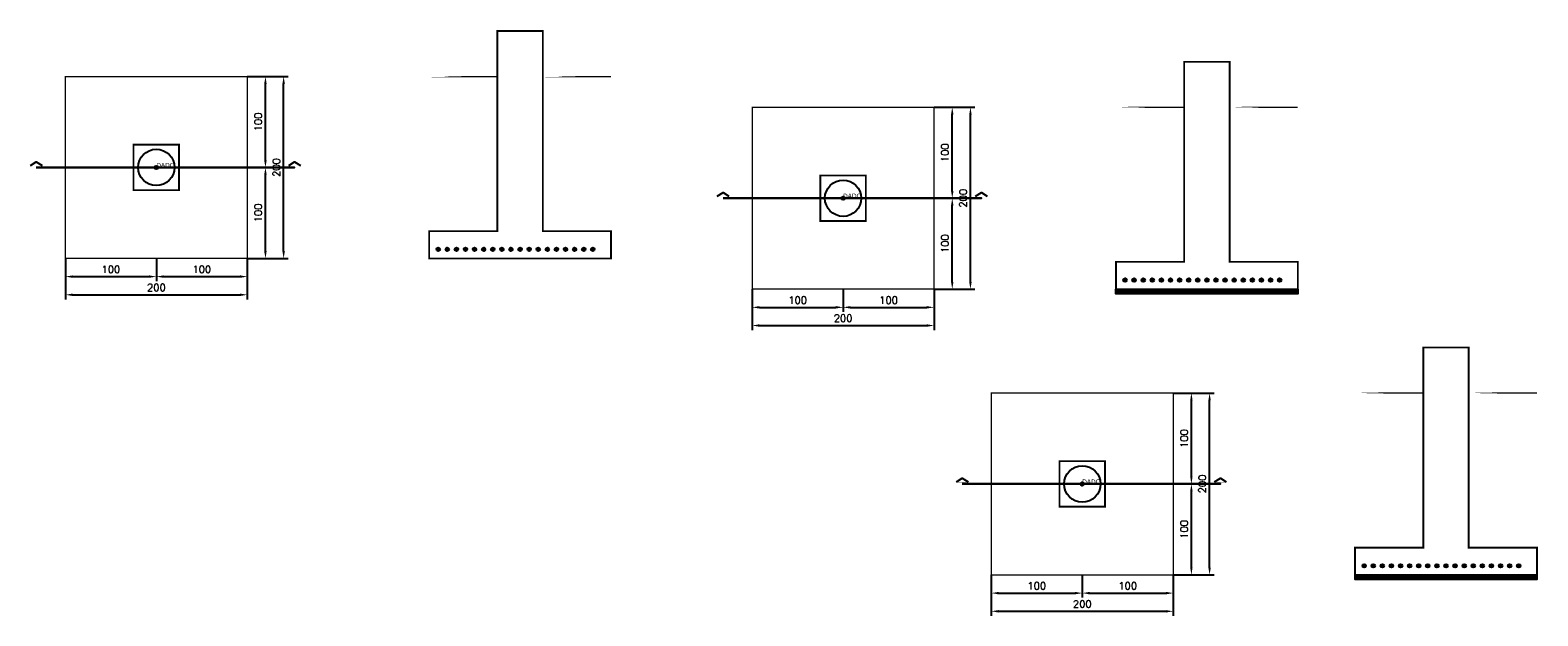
# Model space of a CAD drawing. Extents: x 171271 to 202638, y -9022 to -2582.
# Tile 2 of 2: x 186058 to 202638, y -9022 to -2582. Entities that reach past the tile are written whole.
import ezdxf

# ---------------------------------------------------------------- set-up
doc = ezdxf.new("R2010")
doc.units = 0
doc.header["$LTSCALE"] = 280
doc.header["$MEASUREMENT"] = 0
doc.layers.get('0').update_dxf_attribs({"linetype": 'CONTINUOUS'})
doc.layers.get('DEFPOINTS').update_dxf_attribs({"linetype": 'CONTINUOUS'})
for name, color, linetype in [('1', 1, 'CONTINUOUS'), ('2', 2, 'CONTINUOUS'), ('3', 3, 'CONTINUOUS'), ('4', 4, 'CONTINUOUS'), ('BLOQUE_CORTE', 9, 'CONTINUOUS'), ('BLOQUE_KID', 6, 'CONTINUOUS'), ('PLANTILLA', 2, 'CONTINUOUS'), ('Varilla', 4, 'CONTINUOUS')]:
    doc.layers.add(name, color=color, linetype=linetype)
doc.layers.add('PLACA', color=40, linetype='CONTINUOUS', lineweight=13)
doc.styles.add('ARR', font='arial.ttf', dxfattribs={"height": 0.1})
doc.styles.add('ROMANS', font='romans')
doc.dimstyles.new('3', dxfattribs={"dimtxt": 80, "dimasz": 80, "dimexe": 50, "dimexo": 0.1, "dimgap": 40, "dimtad": 1, "dimdec": 0, "dimlfac": 0.1, "dimzin": 0, "dimdsep": 46, "dimtxsty": 'ROMANS', "dimcen": 0.09, "dimclrd": 1, "dimclre": 1, "dimclrt": 2, "dimadec": 0, "dimazin": 0, "dimtfac": 0.001565, "dimtdec": 0, "dimtofl": 0, "dimtmove": 2, "dimatfit": 3, "dimfxl": 1, "dimtolj": 1, "dimtzin": 0, "dimarcsym": 0})

# ---------------------------------------------------------------- blocks, each defined once
blk = doc.blocks.new('*D4890')
at = {"color": 1, "lineweight": -2, "transparency": 16777216}
for p, q in [((186446, -5092), (186446, -5542)), ((188446, -5092), (188446, -5542)), ((186526, -5492), (188366, -5492))]:
    blk.add_line(p, q, dxfattribs=at)
at = {"color": 1, "transparency": 16777216}
for points in [[(186526, -5478), (186526, -5505), (186446, -5492)], [(188366, -5478), (188366, -5505), (188446, -5492)]]:
    blk.add_solid(points, dxfattribs=at)
at = {"layer": 'DEFPOINTS', "color": 0, "transparency": 16777216}
for p in [(186446, -5092), (188446, -5092), (188446, -5492)]:
    blk.add_point(p, dxfattribs=at)
at = {"color": 2, "transparency": 16777216, "insert": (187446, -5412), "char_height": 80, "attachment_point": 5, "style": 'ROMANS'}
blk.add_mtext('\\A1;200', dxfattribs=at)
blk = doc.blocks.new('*D4891')
at = {"color": 1, "lineweight": -2, "transparency": 16777216}
for p, q in [((188446, -3092), (188896, -3092)), ((188846, -5012), (188846, -3172)), ((188446, -5092), (188896, -5092))]:
    blk.add_line(p, q, dxfattribs=at)
at = {"color": 1, "transparency": 16777216}
for points in [[(188832, -3172), (188859, -3172), (188846, -3092)], [(188832, -5012), (188859, -5012), (188846, -5092)]]:
    blk.add_solid(points, dxfattribs=at)
at = {"layer": 'DEFPOINTS', "color": 0, "transparency": 16777216}
for p in [(188446, -3092), (188846, -3092), (188446, -5092)]:
    blk.add_point(p, dxfattribs=at)
at = {"color": 2, "transparency": 16777216, "insert": (188766, -4092), "char_height": 80, "attachment_point": 5, "rotation": 90, "style": 'ROMANS'}
blk.add_mtext('\\A1;200', dxfattribs=at)
blk = doc.blocks.new('*D4892')
at = {"color": 1, "lineweight": -2, "transparency": 16777216}
for p, q in [((186446, -5092), (186446, -5342)), ((187446, -5092), (187446, -5342)), ((186526, -5292), (187366, -5292))]:
    blk.add_line(p, q, dxfattribs=at)
at = {"color": 1, "transparency": 16777216}
for points in [[(186526, -5278), (186526, -5305), (186446, -5292)], [(187366, -5278), (187366, -5305), (187446, -5292)]]:
    blk.add_solid(points, dxfattribs=at)
at = {"layer": 'DEFPOINTS', "color": 0, "transparency": 16777216}
for p in [(186446, -5092), (187446, -5092), (187446, -5292)]:
    blk.add_point(p, dxfattribs=at)
at = {"color": 2, "transparency": 16777216, "insert": (186946, -5212), "char_height": 80, "attachment_point": 5, "style": 'ROMANS'}
blk.add_mtext('\\A1;100', dxfattribs=at)
blk = doc.blocks.new('*D4893')
at = {"color": 1, "lineweight": -2, "transparency": 16777216}
for p, q in [((187446, -5092), (187446, -5342)), ((188446, -5092), (188446, -5342)), ((187526, -5292), (188366, -5292))]:
    blk.add_line(p, q, dxfattribs=at)
at = {"color": 1, "transparency": 16777216}
for points in [[(187526, -5278), (187526, -5305), (187446, -5292)], [(188366, -5278), (188366, -5305), (188446, -5292)]]:
    blk.add_solid(points, dxfattribs=at)
at = {"layer": 'DEFPOINTS', "color": 0, "transparency": 16777216}
for p in [(187446, -5092), (188446, -5092), (188446, -5292)]:
    blk.add_point(p, dxfattribs=at)
at = {"color": 2, "transparency": 16777216, "insert": (187946, -5212), "char_height": 80, "attachment_point": 5, "style": 'ROMANS'}
blk.add_mtext('\\A1;100', dxfattribs=at)
blk = doc.blocks.new('*D4894')
at = {"color": 1, "lineweight": -2, "transparency": 16777216}
for p, q in [((188446, -4092), (188696, -4092)), ((188646, -5012), (188646, -4172)), ((188446, -5092), (188696, -5092))]:
    blk.add_line(p, q, dxfattribs=at)
at = {"color": 1, "transparency": 16777216}
for points in [[(188632, -4172), (188659, -4172), (188646, -4092)], [(188632, -5012), (188659, -5012), (188646, -5092)]]:
    blk.add_solid(points, dxfattribs=at)
at = {"layer": 'DEFPOINTS', "color": 0, "transparency": 16777216}
for p in [(188446, -4092), (188646, -4092), (188446, -5092)]:
    blk.add_point(p, dxfattribs=at)
at = {"color": 2, "transparency": 16777216, "insert": (188566, -4592), "char_height": 80, "attachment_point": 5, "rotation": 90, "style": 'ROMANS'}
blk.add_mtext('\\A1;100', dxfattribs=at)
blk = doc.blocks.new('*D4895')
at = {"color": 1, "lineweight": -2, "transparency": 16777216}
for p, q in [((188446, -3092), (188696, -3092)), ((188646, -4012), (188646, -3172)), ((188446, -4092), (188696, -4092))]:
    blk.add_line(p, q, dxfattribs=at)
at = {"color": 1, "transparency": 16777216}
for points in [[(188632, -3172), (188659, -3172), (188646, -3092)], [(188632, -4012), (188659, -4012), (188646, -4092)]]:
    blk.add_solid(points, dxfattribs=at)
at = {"layer": 'DEFPOINTS', "color": 0, "transparency": 16777216}
for p in [(188446, -3092), (188646, -3092), (188446, -4092)]:
    blk.add_point(p, dxfattribs=at)
at = {"color": 2, "transparency": 16777216, "insert": (188566, -3592), "char_height": 80, "attachment_point": 5, "rotation": 90, "style": 'ROMANS'}
blk.add_mtext('\\A1;100', dxfattribs=at)
blk = doc.blocks.new('FLECHA_CORTE')
at = {"layer": 'BLOQUE_CORTE', "const_width": 2}
blk.add_lwpolyline([(-64, 0), (64, 0), (0, 40), (-64, 0)], close=True, dxfattribs=at)
at = {"layer": 'BLOQUE_CORTE'}
blk.add_lwpolyline([(-64, 3), (0, 43), (64, 3)], dxfattribs=at)
blk = doc.blocks.new('PL_BC_CEN')
at = {"layer": 'BLOQUE_KID'}
blk.add_circle((0, 0), 200, dxfattribs=at)
at = {"layer": 'BLOQUE_KID', "linetype": 'Continuous'}
blk.add_circle((0, 0), 18.7, dxfattribs=at)
blk = doc.blocks.new('*D4896')
at = {"color": 1, "lineweight": -2, "transparency": 16777216}
for p, q in [((193998, -5430), (193998, -5880)), ((195998, -5430), (195998, -5880)), ((194078, -5830), (195918, -5830))]:
    blk.add_line(p, q, dxfattribs=at)
at = {"color": 1, "transparency": 16777216}
for points in [[(194078, -5816), (194078, -5843), (193998, -5830)], [(195918, -5816), (195918, -5843), (195998, -5830)]]:
    blk.add_solid(points, dxfattribs=at)
at = {"layer": 'DEFPOINTS', "color": 0, "transparency": 16777216}
for p in [(193998, -5430), (195998, -5430), (195998, -5830)]:
    blk.add_point(p, dxfattribs=at)
at = {"color": 2, "transparency": 16777216, "insert": (194998, -5750), "char_height": 80, "attachment_point": 5, "style": 'ROMANS'}
blk.add_mtext('\\A1;200', dxfattribs=at)
blk = doc.blocks.new('*D4897')
at = {"color": 1, "lineweight": -2, "transparency": 16777216}
for p, q in [((195999, -3430), (196448, -3430)), ((196398, -5350), (196398, -3510)), ((195999, -5430), (196448, -5430))]:
    blk.add_line(p, q, dxfattribs=at)
at = {"color": 1, "transparency": 16777216}
for points in [[(196385, -3510), (196412, -3510), (196398, -3430)], [(196385, -5350), (196412, -5350), (196398, -5430)]]:
    blk.add_solid(points, dxfattribs=at)
at = {"layer": 'DEFPOINTS', "color": 0, "transparency": 16777216}
for p in [(195998, -3430), (196398, -3430), (195998, -5430)]:
    blk.add_point(p, dxfattribs=at)
at = {"color": 2, "transparency": 16777216, "insert": (196318, -4430), "char_height": 80, "attachment_point": 5, "rotation": 90, "style": 'ROMANS'}
blk.add_mtext('\\A1;200', dxfattribs=at)
blk = doc.blocks.new('*D4898')
at = {"color": 1, "lineweight": -2, "transparency": 16777216}
for p, q in [((193998, -5430), (193998, -5680)), ((194998, -5430), (194998, -5680)), ((194078, -5630), (194918, -5630))]:
    blk.add_line(p, q, dxfattribs=at)
at = {"color": 1, "transparency": 16777216}
for points in [[(194078, -5616), (194078, -5643), (193998, -5630)], [(194918, -5616), (194918, -5643), (194998, -5630)]]:
    blk.add_solid(points, dxfattribs=at)
at = {"layer": 'DEFPOINTS', "color": 0, "transparency": 16777216}
for p in [(193998, -5430), (194998, -5430), (194998, -5630)]:
    blk.add_point(p, dxfattribs=at)
at = {"color": 2, "transparency": 16777216, "insert": (194498, -5550), "char_height": 80, "attachment_point": 5, "style": 'ROMANS'}
blk.add_mtext('\\A1;100', dxfattribs=at)
blk = doc.blocks.new('*D4899')
at = {"color": 1, "lineweight": -2, "transparency": 16777216}
for p, q in [((194998, -5430), (194998, -5680)), ((195998, -5430), (195998, -5680)), ((195078, -5630), (195918, -5630))]:
    blk.add_line(p, q, dxfattribs=at)
at = {"color": 1, "transparency": 16777216}
for points in [[(195078, -5616), (195078, -5643), (194998, -5630)], [(195918, -5616), (195918, -5643), (195998, -5630)]]:
    blk.add_solid(points, dxfattribs=at)
at = {"layer": 'DEFPOINTS', "color": 0, "transparency": 16777216}
for p in [(194998, -5430), (195998, -5430), (195998, -5630)]:
    blk.add_point(p, dxfattribs=at)
at = {"color": 2, "transparency": 16777216, "insert": (195498, -5550), "char_height": 80, "attachment_point": 5, "style": 'ROMANS'}
blk.add_mtext('\\A1;100', dxfattribs=at)
blk = doc.blocks.new('*D4900')
at = {"color": 1, "lineweight": -2, "transparency": 16777216}
for p, q in [((195999, -4430), (196248, -4430)), ((196198, -5350), (196198, -4510)), ((195999, -5430), (196248, -5430))]:
    blk.add_line(p, q, dxfattribs=at)
at = {"color": 1, "transparency": 16777216}
for points in [[(196185, -4510), (196212, -4510), (196198, -4430)], [(196185, -5350), (196212, -5350), (196198, -5430)]]:
    blk.add_solid(points, dxfattribs=at)
at = {"layer": 'DEFPOINTS', "color": 0, "transparency": 16777216}
for p in [(195998, -4430), (196198, -4430), (195998, -5430)]:
    blk.add_point(p, dxfattribs=at)
at = {"color": 2, "transparency": 16777216, "insert": (196118, -4930), "char_height": 80, "attachment_point": 5, "rotation": 90, "style": 'ROMANS'}
blk.add_mtext('\\A1;100', dxfattribs=at)
blk = doc.blocks.new('*D4901')
at = {"color": 1, "lineweight": -2, "transparency": 16777216}
for p, q in [((195999, -3430), (196248, -3430)), ((196198, -4350), (196198, -3510)), ((195999, -4430), (196248, -4430))]:
    blk.add_line(p, q, dxfattribs=at)
at = {"color": 1, "transparency": 16777216}
for points in [[(196185, -3510), (196212, -3510), (196198, -3430)], [(196185, -4350), (196212, -4350), (196198, -4430)]]:
    blk.add_solid(points, dxfattribs=at)
at = {"layer": 'DEFPOINTS', "color": 0, "transparency": 16777216}
for p in [(195998, -3430), (196198, -3430), (195998, -4430)]:
    blk.add_point(p, dxfattribs=at)
at = {"color": 2, "transparency": 16777216, "insert": (196118, -3930), "char_height": 80, "attachment_point": 5, "rotation": 90, "style": 'ROMANS'}
blk.add_mtext('\\A1;100', dxfattribs=at)
blk = doc.blocks.new('*D4902')
at = {"color": 1, "lineweight": -2, "transparency": 16777216}
for p, q in [((196628, -8572), (196628, -9022)), ((198628, -8572), (198628, -9022)), ((196708, -8972), (198548, -8972))]:
    blk.add_line(p, q, dxfattribs=at)
at = {"color": 1, "transparency": 16777216}
for points in [[(196708, -8959), (196708, -8986), (196628, -8972)], [(198548, -8959), (198548, -8986), (198628, -8972)]]:
    blk.add_solid(points, dxfattribs=at)
at = {"layer": 'DEFPOINTS', "color": 0, "transparency": 16777216}
for p in [(196628, -8572), (198628, -8572), (198628, -8972)]:
    blk.add_point(p, dxfattribs=at)
at = {"color": 2, "transparency": 16777216, "insert": (197628, -8892), "char_height": 80, "attachment_point": 5, "style": 'ROMANS'}
blk.add_mtext('\\A1;200', dxfattribs=at)
blk = doc.blocks.new('*D4903')
at = {"color": 1, "lineweight": -2, "transparency": 16777216}
for p, q in [((198628, -6572), (199078, -6572)), ((199028, -8492), (199028, -6652)), ((198628, -8572), (199078, -8572))]:
    blk.add_line(p, q, dxfattribs=at)
at = {"color": 1, "transparency": 16777216}
for points in [[(199015, -6652), (199041, -6652), (199028, -6572)], [(199015, -8492), (199041, -8492), (199028, -8572)]]:
    blk.add_solid(points, dxfattribs=at)
at = {"layer": 'DEFPOINTS', "color": 0, "transparency": 16777216}
for p in [(198628, -6572), (199028, -6572), (198628, -8572)]:
    blk.add_point(p, dxfattribs=at)
at = {"color": 2, "transparency": 16777216, "insert": (198948, -7572), "char_height": 80, "attachment_point": 5, "rotation": 90, "style": 'ROMANS'}
blk.add_mtext('\\A1;200', dxfattribs=at)
blk = doc.blocks.new('*D4904')
at = {"color": 1, "lineweight": -2, "transparency": 16777216}
for p, q in [((196628, -8572), (196628, -8822)), ((197628, -8572), (197628, -8822)), ((196708, -8772), (197548, -8772))]:
    blk.add_line(p, q, dxfattribs=at)
at = {"color": 1, "transparency": 16777216}
for points in [[(196708, -8759), (196708, -8786), (196628, -8772)], [(197548, -8759), (197548, -8786), (197628, -8772)]]:
    blk.add_solid(points, dxfattribs=at)
at = {"layer": 'DEFPOINTS', "color": 0, "transparency": 16777216}
for p in [(196628, -8572), (197628, -8572), (197628, -8772)]:
    blk.add_point(p, dxfattribs=at)
at = {"color": 2, "transparency": 16777216, "insert": (197128, -8692), "char_height": 80, "attachment_point": 5, "style": 'ROMANS'}
blk.add_mtext('\\A1;100', dxfattribs=at)
blk = doc.blocks.new('*D4905')
at = {"color": 1, "lineweight": -2, "transparency": 16777216}
for p, q in [((197628, -8572), (197628, -8822)), ((198628, -8572), (198628, -8822)), ((197708, -8772), (198548, -8772))]:
    blk.add_line(p, q, dxfattribs=at)
at = {"color": 1, "transparency": 16777216}
for points in [[(197708, -8759), (197708, -8786), (197628, -8772)], [(198548, -8759), (198548, -8786), (198628, -8772)]]:
    blk.add_solid(points, dxfattribs=at)
at = {"layer": 'DEFPOINTS', "color": 0, "transparency": 16777216}
for p in [(197628, -8572), (198628, -8572), (198628, -8772)]:
    blk.add_point(p, dxfattribs=at)
at = {"color": 2, "transparency": 16777216, "insert": (198128, -8692), "char_height": 80, "attachment_point": 5, "style": 'ROMANS'}
blk.add_mtext('\\A1;100', dxfattribs=at)
blk = doc.blocks.new('*D4906')
at = {"color": 1, "lineweight": -2, "transparency": 16777216}
for p, q in [((198628, -7572), (198878, -7572)), ((198828, -8492), (198828, -7652)), ((198628, -8572), (198878, -8572))]:
    blk.add_line(p, q, dxfattribs=at)
at = {"color": 1, "transparency": 16777216}
for points in [[(198815, -7652), (198841, -7652), (198828, -7572)], [(198815, -8492), (198841, -8492), (198828, -8572)]]:
    blk.add_solid(points, dxfattribs=at)
at = {"layer": 'DEFPOINTS', "color": 0, "transparency": 16777216}
for p in [(198628, -7572), (198828, -7572), (198628, -8572)]:
    blk.add_point(p, dxfattribs=at)
at = {"color": 2, "transparency": 16777216, "insert": (198748, -8072), "char_height": 80, "attachment_point": 5, "rotation": 90, "style": 'ROMANS'}
blk.add_mtext('\\A1;100', dxfattribs=at)
blk = doc.blocks.new('*D4907')
at = {"color": 1, "lineweight": -2, "transparency": 16777216}
for p, q in [((198628, -6572), (198878, -6572)), ((198828, -7492), (198828, -6652)), ((198628, -7572), (198878, -7572))]:
    blk.add_line(p, q, dxfattribs=at)
at = {"color": 1, "transparency": 16777216}
for points in [[(198815, -6652), (198841, -6652), (198828, -6572)], [(198815, -7492), (198841, -7492), (198828, -7572)]]:
    blk.add_solid(points, dxfattribs=at)
at = {"layer": 'DEFPOINTS', "color": 0, "transparency": 16777216}
for p in [(198628, -6572), (198828, -6572), (198628, -7572)]:
    blk.add_point(p, dxfattribs=at)
at = {"color": 2, "transparency": 16777216, "insert": (198748, -7072), "char_height": 80, "attachment_point": 5, "rotation": 90, "style": 'ROMANS'}
blk.add_mtext('\\A1;100', dxfattribs=at)

msp = doc.modelspace()

# ---------------------------------------------------------------- hatches: boundary and pattern name
at = {"layer": 'PLANTILLA'}
h = msp.add_hatch(dxfattribs=at)
h.set_pattern_fill('ANSI31', color=256, scale=50, angle=45.000105, style=0)
h.paths.add_polyline_path([(197998.4, -5429.7), (199998.4, -5429.7), (199998.4, -5479.7), (197998.4, -5479.7)])
h = msp.add_hatch(dxfattribs=at)
h.set_pattern_fill('ANSI31', color=256, scale=50, angle=10.000023, style=0)
h.paths.add_polyline_path([(200627.9, -8572.3), (202627.9, -8572.3), (202627.9, -8622.3), (200627.9, -8622.3)])
at = {"layer": 'Varilla'}
h = msp.add_hatch(color=256, dxfattribs=at)
edge = h.paths.add_edge_path()
edge.add_arc((190545.7, -4991.7), 20, 0, 360)
h = msp.add_hatch(color=256, dxfattribs=at)
edge = h.paths.add_edge_path()
edge.add_arc((190645.7, -4991.7), 20, 0, 360)
h = msp.add_hatch(color=256, dxfattribs=at)
edge = h.paths.add_edge_path()
edge.add_arc((190745.7, -4991.7), 20, 0, 360)
h = msp.add_hatch(color=256, dxfattribs=at)
edge = h.paths.add_edge_path()
edge.add_arc((190845.7, -4991.7), 20, 0, 360)
h = msp.add_hatch(color=256, dxfattribs=at)
edge = h.paths.add_edge_path()
edge.add_arc((190945.7, -4991.7), 20, 0, 360)
h = msp.add_hatch(color=256, dxfattribs=at)
edge = h.paths.add_edge_path()
edge.add_arc((191045.7, -4991.7), 20, 0, 360)
h = msp.add_hatch(color=256, dxfattribs=at)
edge = h.paths.add_edge_path()
edge.add_arc((191145.7, -4991.7), 20, 0, 360)
h = msp.add_hatch(color=256, dxfattribs=at)
edge = h.paths.add_edge_path()
edge.add_arc((191245.7, -4991.7), 20, 0, 360)
h = msp.add_hatch(color=256, dxfattribs=at)
edge = h.paths.add_edge_path()
edge.add_arc((191345.7, -4991.7), 20, 0, 360)
h = msp.add_hatch(color=256, dxfattribs=at)
edge = h.paths.add_edge_path()
edge.add_arc((191445.7, -4991.7), 20, 0, 360)
h = msp.add_hatch(color=256, dxfattribs=at)
edge = h.paths.add_edge_path()
edge.add_arc((191545.7, -4991.7), 20, 0, 360)
h = msp.add_hatch(color=256, dxfattribs=at)
edge = h.paths.add_edge_path()
edge.add_arc((191645.7, -4991.7), 20, 0, 360)
h = msp.add_hatch(color=256, dxfattribs=at)
edge = h.paths.add_edge_path()
edge.add_arc((191745.7, -4991.7), 20, 0, 360)
h = msp.add_hatch(color=256, dxfattribs=at)
edge = h.paths.add_edge_path()
edge.add_arc((191845.7, -4991.7), 20, 0, 360)
h = msp.add_hatch(color=256, dxfattribs=at)
edge = h.paths.add_edge_path()
edge.add_arc((191945.7, -4991.7), 20, 0, 360)
h = msp.add_hatch(color=256, dxfattribs=at)
edge = h.paths.add_edge_path()
edge.add_arc((192045.7, -4991.7), 20, 0, 360)
h = msp.add_hatch(color=256, dxfattribs=at)
edge = h.paths.add_edge_path()
edge.add_arc((192145.7, -4991.7), 20, 0, 360)
h = msp.add_hatch(color=256, dxfattribs=at)
edge = h.paths.add_edge_path()
edge.add_arc((192245.7, -4991.7), 20, 0, 360)
h = msp.add_hatch(color=256, dxfattribs=at)
edge = h.paths.add_edge_path()
edge.add_arc((198098.4, -5329.7), 20, 0, 360)
h = msp.add_hatch(color=256, dxfattribs=at)
edge = h.paths.add_edge_path()
edge.add_arc((198198.4, -5329.7), 20, 0, 360)
h = msp.add_hatch(color=256, dxfattribs=at)
edge = h.paths.add_edge_path()
edge.add_arc((198298.4, -5329.7), 20, 0, 360)
h = msp.add_hatch(color=256, dxfattribs=at)
edge = h.paths.add_edge_path()
edge.add_arc((198398.4, -5329.7), 20, 0, 360)
h = msp.add_hatch(color=256, dxfattribs=at)
edge = h.paths.add_edge_path()
edge.add_arc((198498.4, -5329.7), 20, 0, 360)
h = msp.add_hatch(color=256, dxfattribs=at)
edge = h.paths.add_edge_path()
edge.add_arc((198598.4, -5329.7), 20, 0, 360)
h = msp.add_hatch(color=256, dxfattribs=at)
edge = h.paths.add_edge_path()
edge.add_arc((198698.4, -5329.7), 20, 0, 360)
h = msp.add_hatch(color=256, dxfattribs=at)
edge = h.paths.add_edge_path()
edge.add_arc((198798.4, -5329.7), 20, 0, 360)
h = msp.add_hatch(color=256, dxfattribs=at)
edge = h.paths.add_edge_path()
edge.add_arc((198898.4, -5329.7), 20, 0, 360)
h = msp.add_hatch(color=256, dxfattribs=at)
edge = h.paths.add_edge_path()
edge.add_arc((198998.4, -5329.7), 20, 0, 360)
h = msp.add_hatch(color=256, dxfattribs=at)
edge = h.paths.add_edge_path()
edge.add_arc((199098.4, -5329.7), 20, 0, 360)
h = msp.add_hatch(color=256, dxfattribs=at)
edge = h.paths.add_edge_path()
edge.add_arc((199198.4, -5329.7), 20, 0, 360)
h = msp.add_hatch(color=256, dxfattribs=at)
edge = h.paths.add_edge_path()
edge.add_arc((199298.4, -5329.7), 20, 0, 360)
h = msp.add_hatch(color=256, dxfattribs=at)
edge = h.paths.add_edge_path()
edge.add_arc((199398.4, -5329.7), 20, 0, 360)
h = msp.add_hatch(color=256, dxfattribs=at)
edge = h.paths.add_edge_path()
edge.add_arc((199498.4, -5329.7), 20, 0, 360)
h = msp.add_hatch(color=256, dxfattribs=at)
edge = h.paths.add_edge_path()
edge.add_arc((199598.4, -5329.7), 20, 0, 360)
h = msp.add_hatch(color=256, dxfattribs=at)
edge = h.paths.add_edge_path()
edge.add_arc((199698.4, -5329.7), 20, 0, 360)
h = msp.add_hatch(color=256, dxfattribs=at)
edge = h.paths.add_edge_path()
edge.add_arc((199798.4, -5329.7), 20, 0, 360)
h = msp.add_hatch(color=256, dxfattribs=at)
edge = h.paths.add_edge_path()
edge.add_arc((200727.9, -8472.3), 20, 0, 360)
h = msp.add_hatch(color=256, dxfattribs=at)
edge = h.paths.add_edge_path()
edge.add_arc((200827.9, -8472.3), 20, 0, 360)
h = msp.add_hatch(color=256, dxfattribs=at)
edge = h.paths.add_edge_path()
edge.add_arc((200927.9, -8472.3), 20, 0, 360)
h = msp.add_hatch(color=256, dxfattribs=at)
edge = h.paths.add_edge_path()
edge.add_arc((201027.9, -8472.3), 20, 0, 360)
h = msp.add_hatch(color=256, dxfattribs=at)
edge = h.paths.add_edge_path()
edge.add_arc((201127.9, -8472.3), 20, 0, 360)
h = msp.add_hatch(color=256, dxfattribs=at)
edge = h.paths.add_edge_path()
edge.add_arc((201227.9, -8472.3), 20, 0, 360)
h = msp.add_hatch(color=256, dxfattribs=at)
edge = h.paths.add_edge_path()
edge.add_arc((201327.9, -8472.3), 20, 0, 360)
h = msp.add_hatch(color=256, dxfattribs=at)
edge = h.paths.add_edge_path()
edge.add_arc((201427.9, -8472.3), 20, 0, 360)
h = msp.add_hatch(color=256, dxfattribs=at)
edge = h.paths.add_edge_path()
edge.add_arc((201527.9, -8472.3), 20, 0, 360)
h = msp.add_hatch(color=256, dxfattribs=at)
edge = h.paths.add_edge_path()
edge.add_arc((201627.9, -8472.3), 20, 0, 360)
h = msp.add_hatch(color=256, dxfattribs=at)
edge = h.paths.add_edge_path()
edge.add_arc((201727.9, -8472.3), 20, 0, 360)
h = msp.add_hatch(color=256, dxfattribs=at)
edge = h.paths.add_edge_path()
edge.add_arc((201827.9, -8472.3), 20, 0, 360)
h = msp.add_hatch(color=256, dxfattribs=at)
edge = h.paths.add_edge_path()
edge.add_arc((201927.9, -8472.3), 20, 0, 360)
h = msp.add_hatch(color=256, dxfattribs=at)
edge = h.paths.add_edge_path()
edge.add_arc((202027.9, -8472.3), 20, 0, 360)
h = msp.add_hatch(color=256, dxfattribs=at)
edge = h.paths.add_edge_path()
edge.add_arc((202127.9, -8472.3), 20, 0, 360)
h = msp.add_hatch(color=256, dxfattribs=at)
edge = h.paths.add_edge_path()
edge.add_arc((202227.9, -8472.3), 20, 0, 360)
h = msp.add_hatch(color=256, dxfattribs=at)
edge = h.paths.add_edge_path()
edge.add_arc((202327.9, -8472.3), 20, 0, 360)
h = msp.add_hatch(color=256, dxfattribs=at)
edge = h.paths.add_edge_path()
edge.add_arc((202427.9, -8472.3), 20, 0, 360)

# ---------------------------------------------------------------- linework, layer by layer
at = {"layer": '1', "const_width": 15}
for points in [[(190445.7, -3091.7), (191195.7, -3091.7), (191195.7, -3091.7), (190445.7, -3091.7)], [(191695.7, -3091.7), (192445.7, -3091.7), (192445.7, -3091.7), (191695.7, -3091.7)], [(197998.4, -3429.7), (198748.4, -3429.7), (198748.4, -3429.7), (197998.4, -3429.7)], [(199248.4, -3429.7), (199998.4, -3429.7), (199998.4, -3429.7), (199248.4, -3429.7)], [(200627.9, -6572.3), (201377.9, -6572.3), (201377.9, -6572.3), (200627.9, -6572.3)], [(201877.9, -6572.3), (202627.9, -6572.3), (202627.9, -6572.3), (201877.9, -6572.3)]]:
    msp.add_lwpolyline(points, close=True, dxfattribs=at)
at = {"layer": '2'}
for centre in [(190545.7, -4991.7), (190645.7, -4991.7), (190745.7, -4991.7), (190845.7, -4991.7), (190945.7, -4991.7), (191045.7, -4991.7), (191145.7, -4991.7), (191245.7, -4991.7), (191345.7, -4991.7), (191445.7, -4991.7), (191545.7, -4991.7), (191645.7, -4991.7), (191745.7, -4991.7), (191845.7, -4991.7), (191945.7, -4991.7), (192045.7, -4991.7), (192145.7, -4991.7), (192245.7, -4991.7), (198098.4, -5329.7), (198198.4, -5329.7), (198298.4, -5329.7), (198398.4, -5329.7), (198498.4, -5329.7), (198598.4, -5329.7), (198698.4, -5329.7), (198798.4, -5329.7), (198898.4, -5329.7), (198998.4, -5329.7), (199098.4, -5329.7), (199198.4, -5329.7), (199298.4, -5329.7), (199398.4, -5329.7), (199498.4, -5329.7), (199598.4, -5329.7), (199698.4, -5329.7), (199798.4, -5329.7), (200727.9, -8472.3), (200827.9, -8472.3), (200927.9, -8472.3), (201027.9, -8472.3), (201127.9, -8472.3), (201227.9, -8472.3), (201327.9, -8472.3), (201427.9, -8472.3), (201527.9, -8472.3), (201627.9, -8472.3), (201727.9, -8472.3), (201827.9, -8472.3), (201927.9, -8472.3), (202027.9, -8472.3), (202127.9, -8472.3), (202227.9, -8472.3), (202327.9, -8472.3), (202427.9, -8472.3)]:
    msp.add_circle(centre, 20, dxfattribs=at)
at = {"layer": '3'}
for points, const_width in [([(190445.7, -5091.7), (192445.7, -5091.7), (192445.7, -4791.7), (191695.7, -4791.7), (191695.7, -2591.7), (191195.7, -2591.7), (191195.7, -4791.7), (190445.7, -4791.7)], 20), ([(197998.4, -5429.7), (199998.4, -5429.7), (199998.4, -5129.7), (199248.4, -5129.7), (199248.4, -2929.7), (198748.4, -2929.7), (198748.4, -5129.7), (197998.4, -5129.7)], 20), ([(186445.7, -5091.7), (188445.7, -5091.7), (188445.7, -3091.7), (186445.7, -3091.7)], 15), ([(193998.4, -5429.7), (195998.4, -5429.7), (195998.4, -3429.7), (193998.4, -3429.7)], 15), ([(187195.7, -4341.7), (187695.7, -4341.7), (187695.7, -3841.7), (187195.7, -3841.7)], 20), ([(194748.4, -4679.7), (195248.4, -4679.7), (195248.4, -4179.7), (194748.4, -4179.7)], 20), ([(200627.9, -8572.3), (202627.9, -8572.3), (202627.9, -8272.3), (201877.9, -8272.3), (201877.9, -6072.3), (201377.9, -6072.3), (201377.9, -8272.3), (200627.9, -8272.3)], 20), ([(196627.9, -8572.3), (198627.9, -8572.3), (198627.9, -6572.3), (196627.9, -6572.3)], 15), ([(197377.9, -7822.3), (197877.9, -7822.3), (197877.9, -7322.3), (197377.9, -7322.3)], 20)]:
    msp.add_lwpolyline(points, close=True, dxfattribs=dict(at, const_width=const_width))
at = {"layer": '4'}
for points in [[(186125.7, -4091.7), (188965.7, -4091.7), (188965.7, -4091.7), (186125.7, -4091.7)], [(193678.4, -4429.7), (196518.4, -4429.7), (196518.4, -4429.7), (193678.4, -4429.7)], [(196307.9, -7572.3), (199147.9, -7572.3), (199147.9, -7572.3), (196307.9, -7572.3)]]:
    msp.add_lwpolyline(points, close=True, dxfattribs=at)
at = {"layer": 'DEFPOINTS'}
for points in [[(197998.4, -5429.7), (199998.4, -5429.7), (199998.4, -5479.7), (197998.4, -5479.7), (197998.4, -5429.7)], [(200627.9, -8572.3), (202627.9, -8572.3), (202627.9, -8622.3), (200627.9, -8622.3), (200627.9, -8572.3)]]:
    msp.add_lwpolyline(points, dxfattribs=at)

# ---------------------------------------------------------------- block references
at = {"rotation": 30}
for p in [(187445.7, -4091.7), (194998.4, -4429.7), (197627.9, -7572.3)]:
    msp.add_blockref('PL_BC_CEN', p, dxfattribs=at)
for p in [(186125.7, -4071.7), (188965.7, -4071.7), (193678.4, -4409.7), (196518.4, -4409.7), (196307.9, -7552.3), (199147.9, -7552.3)]:
    msp.add_blockref('FLECHA_CORTE', p)

# ---------------------------------------------------------------- texts
at = {"layer": 'PLACA', "style": 'ARR'}
for p in [(187445.7, -4091.7), (194998.4, -4429.7), (197627.9, -7572.3)]:
    msp.add_text('DADO', height=50, dxfattribs=at).set_placement(p)

# ---------------------------------------------------------------- dimensions: what is measured, and where the dimension line sits
for p1, p2, distance, picture, middle in [((188445.7, -5091.7), (188445.7, -3091.7), -400, '*D4891', (188765.7, -4091.7)), ((188445.7, -4091.7), (188445.7, -3091.7), -200, '*D4895', (188565.7, -3591.7)), ((195998.4, -5429.7), (195998.4, -3429.7), -400, '*D4897', (196318.4, -4429.7)), ((195998.4, -4429.7), (195998.4, -3429.7), -200, '*D4901', (196118.4, -3929.7)), ((188445.7, -5091.7), (188445.7, -4091.7), -200, '*D4894', (188565.7, -4591.7)), ((195998.4, -5429.7), (195998.4, -4429.7), -200, '*D4900', (196118.4, -4929.7)), ((186445.7, -5091.7), (188445.7, -5091.7), -400, '*D4890', (187445.7, -5411.7)), ((186445.7, -5091.7), (187445.7, -5091.7), -200, '*D4892', (186945.7, -5211.7)), ((187445.7, -5091.7), (188445.7, -5091.7), -200, '*D4893', (187945.7, -5211.7)), ((193998.4, -5429.7), (195998.4, -5429.7), -400, '*D4896', (194998.4, -5749.7)), ((193998.4, -5429.7), (194998.4, -5429.7), -200, '*D4898', (194498.4, -5549.7)), ((194998.4, -5429.7), (195998.4, -5429.7), -200, '*D4899', (195498.4, -5549.7)), ((198627.9, -8572.3), (198627.9, -6572.3), -400, '*D4903', (198947.9, -7572.3)), ((198627.9, -7572.3), (198627.9, -6572.3), -200, '*D4907', (198747.9, -7072.3)), ((198627.9, -8572.3), (198627.9, -7572.3), -200, '*D4906', (198747.9, -8072.3)), ((196627.9, -8572.3), (198627.9, -8572.3), -400, '*D4902', (197627.9, -8892.3)), ((196627.9, -8572.3), (197627.9, -8572.3), -200, '*D4904', (197127.9, -8692.3)), ((197627.9, -8572.3), (198627.9, -8572.3), -200, '*D4905', (198127.9, -8692.3))]:
    dim = msp.add_aligned_dim(p1=p1, p2=p2, distance=distance, dimstyle='3')
    dim.commit()
    dim.dimension.update_dxf_attribs({"geometry": picture, "text_midpoint": middle})

doc.saveas('drawing.dxf')
